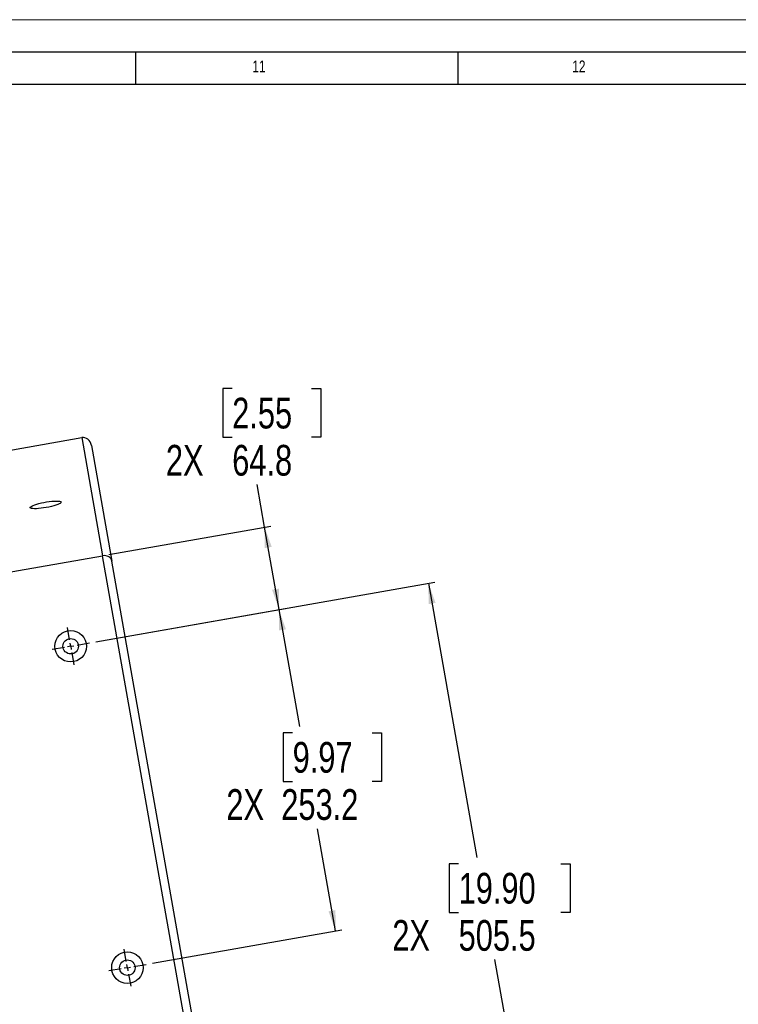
# Model space of a CAD drawing. Header units: millimetres. Extents: x 0 to 4205, y 0 to 2970.
# Tile 27 of 30: x 2538 to 3095, y 2206 to 2970. Entities that reach past the tile are written whole.
import ezdxf

# ---------------------------------------------------------------- set-up
doc = ezdxf.new("R2010")
doc.units = ezdxf.units.MM
doc.header["$LTSCALE"] = 5
doc.layers.add('FORMAT', color=7, linetype='Continuous')
doc.layers.add('SLD-0', color=7, linetype='Continuous')
doc.styles.add('SLDTEXTSTYLE0', font='TXT', dxfattribs={"width": 0.75})
doc.dimstyles.new('SLDDIMSTYLE0', dxfattribs={"dimtxt": 23.8125, "dimasz": 16, "dimexe": 0, "dimexo": 0.0625, "dimgap": 5.953125, "dimtad": 0, "dimtih": 1, "dimtoh": 1, "dimdec": 1, "dimrnd": 1e-09, "dimzin": 12, "dimdsep": 46, "dimtxsty": 'SLDTEXTSTYLE0', "dimsah": 1, "dimcen": 0.09, "dimadec": 0, "dimazin": 3, "dimtfac": 1, "dimtdec": 1, "dimtofl": 0, "dimtmove": 0, "dimatfit": 3, "dimfxl": 1, "dimfrac": 2, "dimtolj": 1, "dimtzin": 12, "dimarcsym": 0})

# ---------------------------------------------------------------- blocks, each defined once
blk = doc.blocks.new('_D_22')
at = {"layer": 'SLD-0', "color": 7, "transparency": 16777216}
for p, q in [((2702.32, 2683.86), (2695.08, 2683.86)), ((2695.08, 2683.86), (2695.08, 2646.03)), ((2763.88, 2683.86), (2771.12, 2683.86)), ((2771.12, 2683.86), (2771.12, 2646.03)), ((2695.08, 2646.03), (2702.32, 2646.03)), ((2771.12, 2646.03), (2763.88, 2646.03)), ((2727.47, 2576.32), (2721.63, 2609.45)), ((2606.79, 2555.04), (2732.4, 2577.19)), ((2738.73, 2512.46), (2727.47, 2576.32)), ((2596.5, 2487.38), (2743.66, 2513.32))]:
    blk.add_line(p, q, dxfattribs=at)
for points in [[(2727.47, 2576.32), (2727.54, 2560.08), (2732.96, 2561.04)], [(2738.73, 2512.46), (2738.66, 2528.69), (2733.25, 2527.74)]]:
    blk.add_solid(points, dxfattribs=at)
at = {"layer": 'SLD-0', "color": 7, "transparency": 16777216, "char_height": 23.812, "attachment_point": 1, "style": 'SLDTEXTSTYLE0'}
for s, insert in [('2.55', (2702.32, 2676.72)), ('2X', (2650.92, 2640.14)), ('64.8', (2702.32, 2640.14))]:
    blk.add_mtext(s, dxfattribs=dict(at, insert=insert))
blk = doc.blocks.new('_D_23')
at = {"layer": 'SLD-0', "color": 7, "transparency": 16777216}
for p, q in [((2596.5, 2487.38), (2743.42, 2513.28)), ((2738.5, 2512.42), (2754.5, 2421.64)), ((2749.17, 2416.81), (2741.92, 2416.81)), ((2741.92, 2416.81), (2741.92, 2378.98)), ((2810.73, 2416.81), (2817.97, 2416.81)), ((2817.97, 2416.81), (2817.97, 2378.98)), ((2741.92, 2378.98), (2749.17, 2378.98)), ((2817.97, 2378.98), (2810.73, 2378.98)), ((2782.46, 2263.07), (2768.48, 2342.4)), ((2640.46, 2238.04), (2787.39, 2263.94))]:
    blk.add_line(p, q, dxfattribs=at)
for points in [[(2738.5, 2512.42), (2738.57, 2496.18), (2743.99, 2497.14)], [(2782.46, 2263.07), (2782.39, 2279.31), (2776.98, 2278.35)]]:
    blk.add_solid(points, dxfattribs=at)
at = {"layer": 'SLD-0', "color": 7, "transparency": 16777216, "char_height": 23.812, "attachment_point": 1, "style": 'SLDTEXTSTYLE0'}
for s, insert in [('9.97', (2749.17, 2409.67)), ('2X', (2697.77, 2373.1)), ('253.2', (2740.37, 2373.1))]:
    blk.add_mtext(s, dxfattribs=dict(at, insert=insert))
blk = doc.blocks.new('_D_24')
at = {"layer": 'SLD-0', "color": 7, "transparency": 16777216}
for p, q in [((2596.5, 2487.38), (2859.4, 2533.73)), ((2854.47, 2532.86), (2891.99, 2320.1)), ((2877.85, 2315.28), (2870.61, 2315.28)), ((2870.61, 2315.28), (2870.61, 2277.44)), ((2957.01, 2315.28), (2964.25, 2315.28)), ((2964.25, 2315.28), (2964.25, 2277.44)), ((2870.61, 2277.44), (2877.85, 2277.44)), ((2964.25, 2277.44), (2957.01, 2277.44)), ((2942.25, 2035.08), (2905.96, 2240.86)), ((2684.27, 1989.6), (2947.17, 2035.95))]:
    blk.add_line(p, q, dxfattribs=at)
for points in [[(2854.47, 2532.86), (2854.54, 2516.63), (2859.96, 2517.59)], [(2942.25, 2035.08), (2942.18, 2051.32), (2936.76, 2050.36)]]:
    blk.add_solid(points, dxfattribs=at)
at = {"layer": 'SLD-0', "color": 7, "transparency": 16777216, "char_height": 23.812, "attachment_point": 1, "style": 'SLDTEXTSTYLE0'}
for s, insert in [('19.90', (2877.85, 2308.14)), ('2X', (2826.46, 2271.56)), ('505.5', (2877.85, 2271.56))]:
    blk.add_mtext(s, dxfattribs=dict(at, insert=insert))
blk = doc.blocks.new('SW_CENTERMARKSYMBOL_11')
at = {"layer": 'SLD-0', "color": 0}
for p, q in [((-0.87, 4.92), (-2.55, 14.47)), ((0, 0), (-2.46, -0.43)), ((0, 0), (-0.43, 2.46)), ((0, 0), (2.46, 0.43)), ((0, 0), (0.43, -2.46)), ((4.92, 0.87), (14.47, 2.55)), ((-4.92, -0.87), (-14.47, -2.55)), ((0.87, -4.92), (2.55, -14.47))]:
    blk.add_line(p, q, dxfattribs=at)
blk = doc.blocks.new('SW_CENTERMARKSYMBOL_12')
at = {"layer": 'SLD-0', "color": 0}
for p, q in [((-0.87, 4.92), (-2.55, 14.47)), ((0, 0), (-2.46, -0.43)), ((0, 0), (-0.43, 2.46)), ((0, 0), (2.46, 0.43)), ((0, 0), (0.43, -2.46)), ((4.92, 0.87), (14.47, 2.55)), ((-4.92, -0.87), (-14.47, -2.55)), ((0.87, -4.92), (2.55, -14.47))]:
    blk.add_line(p, q, dxfattribs=at)

msp = doc.modelspace()

# ---------------------------------------------------------------- linework, layer by layer
at = {"color": 7, "linetype": 'Continuous', "lineweight": 18}
msp.add_line((0.000021, 2970.00005), (4205.000021, 2970.00005), dxfattribs=at)
at = {"color": 7, "linetype": 'Continuous', "lineweight": 25}
for p, q in [((2483.257611, 2627.707314), (2585.711283, 2645.77266)), ((2585.711283, 2645.77266), (2601.863428, 2554.169299)), ((2593.211402, 2639.80563), (2609.04221, 2550.024654)), ((1857.49336, 2422.916772), (2601.863428, 2554.169299)), ((2718.349257, 1893.545335), (2601.863428, 2554.169299)), ((2718.344643, 1893.571498), (2601.863428, 2554.169299)), ((2724.520687, 1895.11367), (2609.04221, 2550.024654))]:
    msp.add_line(p, q, dxfattribs=at)
at = {"color": 7, "linetype": 'Continuous', "lineweight": 25, "flags": 128}
msp.add_lwpolyline([(2558.134658, 2591.534669), (2556.10023, 2591.206867), (2554.113724, 2590.94847), (2552.232355, 2590.766925), (2550.510161, 2590.667438), (2548.996779, 2590.652888), (2547.735683, 2590.723683), (2546.763154, 2590.877785), (2546.107207, 2591.110769), (2545.78667, 2591.415924), (2545.810806, 2591.78448), (2546.178912, 2592.20583), (2546.880355, 2592.667848), (2547.895025, 2593.157253), (2549.193659, 2593.659953), (2550.738951, 2594.161497), (2552.48642, 2594.64745), (2554.385813, 2595.103836), (2556.382491, 2595.517527), (2558.418969, 2595.876613), (2560.436723, 2596.170775), (2562.377632, 2596.391537), (2564.18595, 2596.532565), (2565.809588, 2596.58979), (2567.201839, 2596.561565), (2568.322702, 2596.448713), (2569.139863, 2596.254466), (2569.62988, 2595.984425), (2569.778613, 2595.646351), (2569.581776, 2595.249969), (2569.045074, 2594.806689), (2568.183902, 2594.329255), (2567.023072, 2593.83141), (2565.595981, 2593.327475), (2563.943622, 2592.831937), (2562.113621, 2592.359068), (2560.15854, 2591.922456), (2558.134658, 2591.534669)], dxfattribs=at)
at = {"color": 7, "linetype": 'Continuous', "lineweight": 25}
for centre, radius in [((2577.103533, 2483.956916), 12.192), ((2577.103533, 2483.956916), 5.9944), ((2621.069029, 2234.616199), 12.192), ((2621.069029, 2234.616199), 5.9944)]:
    msp.add_circle(centre, radius, dxfattribs=at)
for centre, major_axis, ratio, start_param, end_param in [((2586.957875, 2638.702956), (-1.246581, 7.069714), 0.8845519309, 4.7123889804, 6.2831853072), ((2602.788684, 2548.921978), (6.253529, 1.102666), 0.8390996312, 0, 1.5707963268)]:
    msp.add_ellipse(centre, major_axis=major_axis, ratio=ratio, start_param=start_param, end_param=end_param, dxfattribs=at)
at = {"layer": 'FORMAT'}
for p, q in [((75.000021, 2945.00005), (4180.000021, 2945.00005)), ((2627.5, 2920.00005), (2627.5, 2945.00005)), ((2877.5, 2920.00005), (2877.5, 2945.00005)), ((100.000021, 2920.00005), (4155.000021, 2920.00005))]:
    msp.add_line(p, q, dxfattribs=at)

# ---------------------------------------------------------------- block references
at = {"layer": 'SLD-0', "color": 7}
for name, p in [('SW_CENTERMARKSYMBOL_12', (2577.103533, 2483.956916)), ('SW_CENTERMARKSYMBOL_11', (2621.069029, 2234.616199))]:
    msp.add_blockref(name, p, dxfattribs=at)

# ---------------------------------------------------------------- texts
at = {"layer": 'FORMAT', "char_height": 9.2604167, "attachment_point": 1, "style": 'SLDTEXTSTYLE0'}
for s, insert in [('11', (2717.96875, 2938.340157)), ('12', (2965.885417, 2938.340157))]:
    msp.add_mtext(s, dxfattribs=dict(at, insert=insert))

# ---------------------------------------------------------------- dimensions: what is measured, and where the dimension line sits
at = {"layer": 'SLD-0', "color": 7}
for base, p1, p2, picture, middle in [((2738.732931, 2512.45654), (2601.863437, 2554.169312), (2591.572329, 2486.508155), '_D_22', (2714.644439, 2649.069166)), ((2942.246446, 2035.083928), (2591.572329, 2486.508155), (2679.344537, 1988.727228), '_D_24', (2898.97608, 2280.482372)), ((2782.464089, 2263.074502), (2591.572329, 2486.508155), (2635.537825, 2237.167438), '_D_23', (2761.490482, 2382.021738))]:
    dim = msp.add_linear_dim(base=base, p1=p1, p2=p2, angle=280, text='2X<>', dimstyle='SLDDIMSTYLE0', dxfattribs=at)
    dim.commit()
    dim.dimension.update_dxf_attribs({"geometry": picture, "text_midpoint": middle, "dimtype": 160})

doc.saveas('drawing.dxf')
